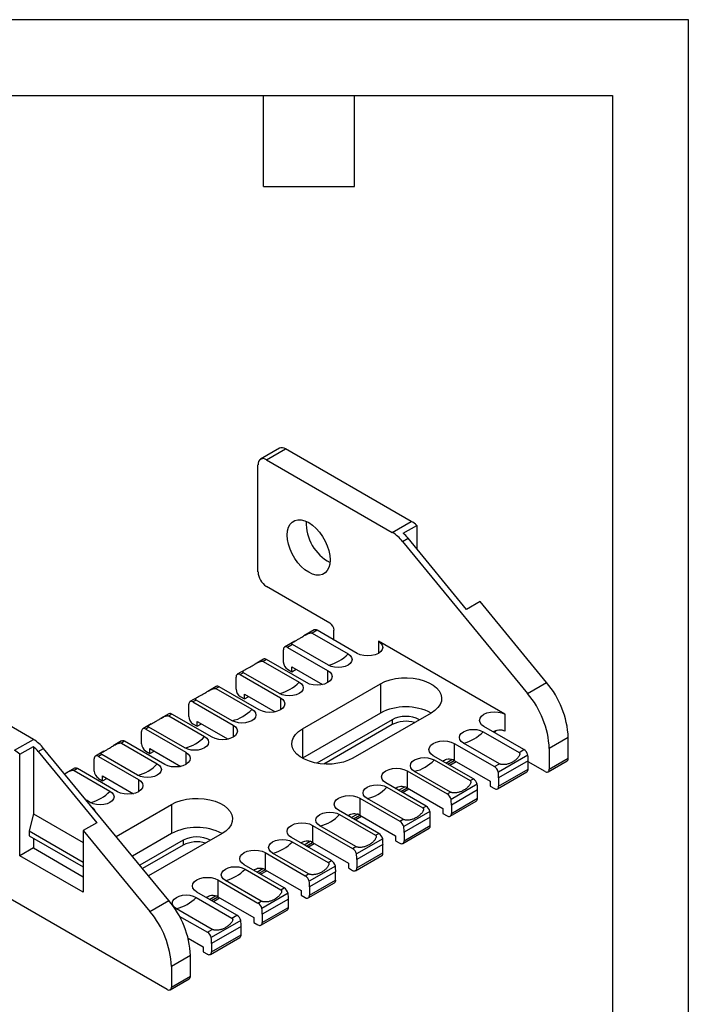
# Model space of a CAD drawing. Header units: millimetres. Extents: x 0 to 559, y 0 to 432.
# Tile 6 of 6: x 447 to 559, y 267 to 432. Entities that reach past the tile are written whole.
import ezdxf

# ---------------------------------------------------------------- set-up
doc = ezdxf.new("R2010")
doc.units = ezdxf.units.MM
doc.header["$LTSCALE"] = 2
doc.layers.add('TEXT', color=140, linetype='Continuous', lineweight=25)

msp = doc.modelspace()

# ---------------------------------------------------------------- linework, layer by layer
at = {"color": 7, "linetype": 'Continuous'}
for p, q in [((0, 431.81), (558.8, 431.81)), ((558.8, 431.81), (558.8, 0.01))]:
    msp.add_line(p, q, dxfattribs=at)
for p, q in [((490.33, 359.96), (487.15, 358.13)), ((488.15, 358.03), (491.33, 359.86)), ((512.41, 347.7), (491.33, 359.86)), ((486.73, 339.25), (486.73, 357.21)), ((488.15, 358.03), (509.22, 345.86)), ((509.22, 345.86), (512.41, 347.7)), ((511.06, 345.72), (513.32, 347.03)), ((513.32, 347.03), (513.32, 343.11)), ((510.94, 344.36), (511.86, 344.89)), ((510.94, 344.36), (531.88, 318.86)), ((521.66, 332.95), (511.86, 344.89)), ((498.75, 330.67), (488.15, 336.8)), ((523.93, 334.26), (521.66, 332.95)), ((535.06, 320.7), (523.93, 334.26)), ((496.13, 329.5), (494.43, 328.52)), ((496.63, 329.45), (495.81, 328.97)), ((495.81, 328.97), (501.82, 325.5)), ((503.35, 325.57), (496.63, 329.45)), ((499.46, 327.82), (499.46, 329.45)), ((492.88, 327.62), (491.18, 326.64)), ((492.51, 327.07), (491.68, 326.59)), ((498.52, 323.6), (492.51, 327.07)), ((528.1, 315.37), (506.89, 327.61)), ((506.89, 327.61), (506.89, 325.57)), ((490.98, 324.14), (490.98, 326.18)), ((491.68, 326.59), (498.4, 322.71)), ((487.65, 324.6), (486.23, 323.78)), ((488.15, 324.55), (487.6, 324.24)), ((487.6, 324.24), (493.61, 320.77)), ((494.86, 320.67), (488.15, 324.55)), ((449.12, 311.16), (428.04, 323.33)), ((484.68, 322.89), (483.26, 322.07)), ((484.31, 322.33), (483.76, 322.02)), ((483.76, 322.02), (490.48, 318.14)), ((490.32, 318.86), (484.31, 322.33)), ((491.68, 322.92), (492.39, 322.51)), ((492.39, 322.51), (492.39, 323.33)), ((492.39, 323.33), (497.54, 320.35)), ((492.39, 322.51), (493.1, 322.92)), ((498.4, 322.71), (498.4, 320.67)), ((483.06, 319.57), (483.06, 321.61)), ((494.16, 312.92), (507.24, 320.47)), ((507.24, 320.47), (507.24, 315.57)), ((531.88, 318.86), (535.06, 320.7)), ((479.73, 320.03), (478.31, 319.21)), ((480.23, 319.98), (479.68, 319.67)), ((479.68, 319.67), (485.7, 316.2)), ((486.95, 316.1), (480.23, 319.98)), ((484.47, 317.94), (484.47, 318.75)), ((484.47, 318.75), (489.63, 315.78)), ((475.14, 315), (475.14, 317.04)), ((476.76, 318.31), (475.34, 317.5)), ((476.39, 317.76), (475.84, 317.45)), ((475.84, 317.45), (482.56, 313.57)), ((482.4, 314.29), (476.39, 317.76)), ((483.76, 318.35), (484.47, 317.94)), ((484.47, 317.94), (485.18, 318.35)), ((490.48, 318.14), (490.48, 316.1)), ((471.81, 315.46), (470.39, 314.64)), ((472.31, 315.41), (471.77, 315.09)), ((479.03, 311.53), (472.31, 315.41)), ((507.24, 315.57), (494.16, 308.02)), ((515.72, 315.57), (502.64, 308.02)), ((528.1, 315.37), (528.1, 312.51)), ((468.84, 313.74), (467.42, 312.93)), ((471.77, 315.09), (477.78, 311.62)), ((475.84, 313.77), (476.55, 313.37)), ((476.55, 313.37), (476.55, 314.18)), ((476.55, 314.18), (481.71, 311.21)), ((476.55, 313.37), (477.26, 313.77)), ((509.18, 314.45), (496.58, 307.17)), ((509.18, 313.63), (497.74, 307.03)), ((509.18, 314.45), (509.18, 313.63)), ((467.22, 310.43), (467.22, 312.47)), ((468.47, 313.19), (467.92, 312.88)), ((467.92, 312.88), (474.64, 309)), ((474.48, 309.72), (468.47, 313.19)), ((482.56, 313.57), (482.56, 311.53)), ((494.16, 312.92), (494.16, 308.02)), ((524.44, 312.44), (530.46, 308.97)), ((531.28, 309.45), (524.56, 313.33)), ((445.94, 309.33), (449.12, 311.16)), ((463.89, 310.89), (462.47, 310.07)), ((464.39, 310.84), (463.85, 310.52)), ((463.85, 310.52), (469.86, 307.05)), ((471.11, 306.96), (464.39, 310.84)), ((519.61, 310.47), (526.33, 306.59)), ((519.61, 310.47), (519.61, 307.61)), ((527.16, 307.07), (521.15, 310.54)), ((538.71, 311.46), (535.52, 309.62)), ((538.71, 308.02), (538.71, 311.46)), ((446.85, 308.66), (449.11, 309.97)), ((446.85, 291.65), (446.85, 308.66)), ((449.11, 309.97), (449.11, 298.67)), ((449.91, 309.13), (450.83, 309.66)), ((449.91, 309.13), (459.72, 297.19)), ((471.78, 284.17), (450.83, 309.66)), ((460.92, 309.17), (459.5, 308.35)), ((467.92, 309.2), (468.63, 308.79)), ((468.63, 308.79), (468.63, 309.61)), ((468.63, 309.61), (473.79, 306.63)), ((468.63, 308.79), (469.34, 309.2)), ((474.64, 309), (474.64, 306.96)), ((530.46, 308.97), (531.28, 309.45)), ((535.52, 309.62), (535.52, 306.18)), ((459.3, 305.86), (459.3, 307.9)), ((460.55, 308.62), (460, 308.3)), ((460, 308.3), (466.72, 304.43)), ((466.56, 305.15), (460.55, 308.62)), ((522.8, 304.55), (516.08, 308.43)), ((516.24, 307.71), (522.25, 304.24)), ((518.2, 307.2), (519.22, 307.79)), ((518.55, 307), (519.61, 307.61)), ((518.85, 306.83), (519.91, 307.44)), ((519.61, 307.61), (525.62, 304.14)), ((526.33, 306.59), (527.16, 307.07)), ((531.94, 308.54), (526.99, 305.68)), ((531.99, 307.58), (527.04, 304.72)), ((531.99, 306.18), (531.99, 307.58)), ((534.82, 305.77), (531.99, 307.41)), ((535.32, 305.72), (538.5, 307.56)), ((535.52, 306.18), (538.71, 308.02)), ((455.97, 306.31), (454.55, 305.5)), ((456.47, 306.26), (455.93, 305.95)), ((455.93, 305.95), (461.94, 302.48)), ((463.19, 302.39), (456.47, 306.26)), ((511.69, 305.9), (518.41, 302.02)), ((511.69, 305.9), (511.69, 303.04)), ((518.95, 302.33), (512.94, 305.8)), ((526.83, 302.87), (531.78, 305.72)), ((527.04, 303.32), (531.99, 306.18)), ((460, 304.63), (460.71, 304.22)), ((460.71, 305.04), (465.87, 302.06)), ((460.71, 304.22), (460.71, 305.04)), ((460.71, 304.22), (461.42, 304.63)), ((466.72, 304.43), (466.72, 302.39)), ((514.88, 299.98), (508.16, 303.86)), ((522.25, 304.24), (522.8, 304.55)), ((525.62, 304.14), (525.62, 303.32)), ((527.04, 304.72), (527.04, 303.32)), ((508.32, 303.13), (514.33, 299.66)), ((510.28, 302.63), (511.3, 303.22)), ((510.63, 302.43), (511.69, 303.04)), ((510.93, 302.26), (511.99, 302.87)), ((511.69, 303.04), (517.7, 299.57)), ((518.41, 302.02), (518.95, 302.33)), ((523.46, 303.64), (519.07, 301.11)), ((523.5, 302.68), (519.12, 300.15)), ((523.5, 301.28), (523.5, 302.68)), ((525.62, 303.32), (526.33, 302.92)), ((458.64, 300.58), (457.99, 300.95)), ((503.77, 301.32), (510.49, 297.45)), ((503.77, 301.32), (503.77, 298.47)), ((511.03, 297.76), (505.02, 301.23)), ((518.91, 298.29), (523.3, 300.83)), ((519.12, 298.75), (523.5, 301.28)), ((462.96, 294.9), (472.24, 300.26)), ((472.24, 300.26), (472.24, 295.36)), ((506.96, 295.41), (500.24, 299.28)), ((515.54, 299.07), (511.15, 296.54)), ((514.33, 299.66), (514.88, 299.98)), ((517.7, 299.57), (517.7, 298.75)), ((517.7, 298.75), (518.41, 298.34)), ((519.12, 300.15), (519.12, 298.75)), ((449.11, 298.67), (448.41, 295.81)), ((449.11, 298.67), (457.46, 293.86)), ((459.72, 297.19), (457.46, 295.89)), ((500.4, 298.56), (506.41, 295.09)), ((502.36, 298.06), (503.39, 298.65)), ((502.71, 297.85), (503.77, 298.47)), ((503.01, 297.69), (504.07, 298.3)), ((503.77, 298.47), (509.78, 295)), ((510.49, 297.45), (511.03, 297.76)), ((515.58, 298.11), (511.2, 295.58)), ((515.58, 296.71), (515.58, 298.11)), ((448.41, 295.81), (448.41, 295)), ((448.41, 295.81), (457.46, 290.59)), ((457.46, 295.89), (457.46, 285.53)), ((457.46, 295.89), (468.59, 282.33)), ((495.85, 296.75), (502.57, 292.87)), ((495.85, 296.75), (495.85, 293.89)), ((503.11, 293.19), (497.1, 296.66)), ((510.99, 293.72), (515.38, 296.25)), ((511.2, 294.18), (515.58, 296.71)), ((511.2, 295.58), (511.2, 294.18)), ((448.41, 295), (457.46, 289.77)), ((449.11, 294.59), (449.11, 292.96)), ((472.24, 295.36), (465.69, 291.58)), ((474.18, 294.24), (466.94, 290.06)), ((480.72, 295.36), (468.41, 288.26)), ((474.18, 294.24), (474.18, 293.42)), ((499.04, 290.83), (492.32, 294.71)), ((492.48, 293.99), (498.49, 290.52)), ((494.44, 293.49), (495.47, 294.08)), ((494.79, 293.28), (495.85, 293.89)), ((495.85, 293.89), (501.87, 290.43)), ((507.62, 294.5), (503.23, 291.97)), ((506.41, 295.09), (506.96, 295.41)), ((509.78, 295), (509.78, 294.18)), ((509.78, 294.18), (510.49, 293.77)), ((449.11, 292.96), (446.85, 291.65)), ((449.11, 292.96), (457.46, 288.14)), ((474.18, 293.42), (467.39, 289.5)), ((487.94, 292.18), (494.65, 288.3)), ((487.94, 292.18), (487.94, 289.32)), ((495.09, 293.11), (496.15, 293.73)), ((502.57, 292.87), (503.11, 293.19)), ((507.66, 293.54), (503.28, 291)), ((507.66, 292.14), (507.66, 293.54)), ((457.46, 285.53), (446.85, 291.65)), ((495.2, 288.62), (489.18, 292.09)), ((498.49, 290.52), (499.04, 290.83)), ((503.07, 289.15), (507.46, 291.68)), ((503.28, 289.61), (507.66, 292.14)), ((503.28, 291), (503.28, 289.61)), ((471.53, 269.24), (436.88, 289.24)), ((491.12, 286.26), (484.4, 290.14)), ((484.56, 289.42), (490.57, 285.95)), ((486.52, 288.91), (487.55, 289.51)), ((486.88, 288.71), (487.94, 289.32)), ((487.17, 288.54), (488.23, 289.15)), ((487.94, 289.32), (493.95, 285.85)), ((499.7, 289.93), (495.31, 287.4)), ((499.74, 288.96), (495.36, 286.43)), ((499.74, 287.57), (499.74, 288.96)), ((501.87, 290.43), (501.87, 289.61)), ((501.87, 289.61), (502.57, 289.2)), ((480.02, 287.61), (486.73, 283.73)), ((480.02, 287.61), (480.02, 284.75)), ((487.28, 284.04), (481.27, 287.51)), ((494.65, 288.3), (495.2, 288.62)), ((495.36, 285.04), (499.74, 287.57)), ((483.2, 281.69), (476.48, 285.57)), ((490.57, 285.95), (491.12, 286.26)), ((493.95, 285.85), (493.95, 285.04)), ((495.15, 284.58), (499.54, 287.11)), ((495.36, 286.43), (495.36, 285.04)), ((468.59, 282.33), (471.78, 284.17)), ((476.36, 284.68), (482.37, 281.21)), ((478.6, 284.34), (479.63, 284.93)), ((478.96, 284.14), (480.02, 284.75)), ((479.25, 283.97), (480.31, 284.58)), ((480.02, 284.75), (486.03, 281.28)), ((486.73, 283.73), (487.28, 284.04)), ((491.78, 285.36), (487.39, 282.83)), ((491.82, 284.39), (487.44, 281.86)), ((491.82, 283), (491.82, 284.39)), ((493.95, 285.04), (494.65, 284.63)), ((479.07, 279.31), (473.06, 282.78)), ((487.23, 280.01), (491.62, 282.54)), ((487.44, 280.46), (491.82, 283)), ((473.54, 281.55), (478.25, 278.83)), ((483.86, 280.78), (478.91, 277.93)), ((482.37, 281.21), (483.2, 281.69)), ((486.03, 281.28), (486.03, 280.46)), ((487.44, 281.86), (487.44, 280.46)), ((478.25, 278.83), (479.07, 279.31)), ((483.9, 279.82), (478.95, 276.96)), ((483.9, 278.42), (483.9, 279.82)), ((486.03, 280.46), (486.73, 280.06)), ((475.03, 277.83), (477.54, 276.38)), ((478.75, 275.11), (483.7, 277.97)), ((478.95, 275.57), (483.9, 278.42)), ((477.54, 276.38), (477.54, 275.57)), ((478.95, 276.96), (478.95, 275.57)), ((475.42, 274.92), (472.24, 273.08)), ((475.42, 271.48), (475.42, 274.92)), ((477.54, 275.57), (478.25, 275.16)), ((472.24, 273.08), (472.24, 269.65)), ((472.03, 269.19), (475.21, 271.03)), ((472.24, 269.65), (475.42, 271.48))]:
    msp.add_line(p, q)
at = {"flags": 128}
for points in [[(491.61, 345.41), (491.67, 346.1), (491.83, 346.71), (492.1, 347.22), (492.46, 347.6), (492.9, 347.86), (493.42, 347.98), (493.98, 347.96), (494.59, 347.79), (495.22, 347.49), (495.84, 347.07), (496.45, 346.53), (497.02, 345.9), (497.54, 345.18), (497.98, 344.41), (498.34, 343.61), (498.61, 342.8), (498.77, 342), (498.82, 341.25), (498.77, 340.56), (498.61, 339.95), (498.34, 339.45), (497.98, 339.06), (497.54, 338.8), (497.02, 338.68), (496.45, 338.71), (495.84, 338.87), (495.22, 339.17), (494.59, 339.59), (493.98, 340.13), (493.42, 340.76), (492.9, 341.48), (492.46, 342.25), (492.1, 343.05), (491.83, 343.86), (491.67, 344.66), (491.61, 345.41)], [(506.89, 327.61), (507.28, 327.31), (507.53, 326.97), (507.62, 326.59), (507.53, 326.22), (507.28, 325.87), (506.89, 325.57), (506.37, 325.34), (505.76, 325.2), (505.12, 325.15), (504.47, 325.2), (503.87, 325.34), (503.35, 325.57)], [(501.82, 325.5), (502.19, 325.22), (502.42, 324.9), (502.5, 324.55), (502.42, 324.2), (502.19, 323.88), (501.82, 323.6), (501.33, 323.39), (500.77, 323.25), (500.17, 323.2), (499.56, 323.25), (499, 323.39), (498.52, 323.6)], [(498.4, 322.71), (498.8, 322.42), (499.05, 322.07), (499.13, 321.69), (499.05, 321.32), (498.8, 320.97), (498.4, 320.67), (497.88, 320.44), (497.28, 320.3), (496.63, 320.25), (495.99, 320.3), (495.38, 320.44), (494.86, 320.67)], [(493.61, 320.77), (493.99, 320.49), (494.22, 320.16), (494.3, 319.82), (494.22, 319.47), (493.99, 319.14), (493.61, 318.86), (493.13, 318.65), (492.57, 318.52), (491.97, 318.47), (491.36, 318.52), (490.8, 318.65), (490.32, 318.86)], [(507.24, 320.47), (508, 320.84), (508.85, 321.13), (509.77, 321.34), (510.74, 321.46), (511.73, 321.48), (512.71, 321.41), (513.66, 321.25), (514.55, 321), (515.36, 320.66), (516.06, 320.26), (516.64, 319.79), (517.07, 319.28), (517.35, 318.73), (517.48, 318.16), (517.44, 317.59), (517.23, 317.03), (516.87, 316.5), (516.36, 316.01), (515.72, 315.57)], [(490.48, 318.14), (490.88, 317.84), (491.13, 317.5), (491.21, 317.12), (491.13, 316.75), (490.88, 316.4), (490.48, 316.1), (489.96, 315.87), (489.36, 315.73), (488.71, 315.68), (488.07, 315.73), (487.46, 315.87), (486.95, 316.1)], [(485.7, 316.2), (486.07, 315.92), (486.3, 315.59), (486.38, 315.24), (486.3, 314.9), (486.07, 314.57), (485.7, 314.29), (485.21, 314.08), (484.65, 313.94), (484.05, 313.9), (483.44, 313.94), (482.88, 314.08), (482.4, 314.29)], [(524.56, 313.33), (524.17, 313.62), (523.92, 313.97), (523.83, 314.35), (523.92, 314.72), (524.17, 315.07), (524.56, 315.37), (525.08, 315.6), (525.68, 315.74), (526.33, 315.79), (526.98, 315.74), (527.58, 315.6), (528.1, 315.37)], [(482.56, 313.57), (482.96, 313.27), (483.21, 312.92), (483.29, 312.55), (483.21, 312.18), (482.96, 311.83), (482.56, 311.53), (482.04, 311.3), (481.44, 311.16), (480.79, 311.11), (480.15, 311.16), (479.54, 311.3), (479.03, 311.53)], [(502.64, 308.02), (501.89, 307.65), (501.04, 307.36), (500.11, 307.15), (499.14, 307.03), (498.15, 307.01), (497.17, 307.08), (496.22, 307.24), (495.33, 307.49), (494.52, 307.83), (493.82, 308.23), (493.25, 308.7), (492.81, 309.21), (492.53, 309.76), (492.41, 310.33), (492.45, 310.9), (492.65, 311.46), (493.01, 311.99), (493.52, 312.48), (494.16, 312.92)], [(521.15, 310.54), (520.78, 310.82), (520.54, 311.14), (520.46, 311.49), (520.54, 311.84), (520.78, 312.16), (521.15, 312.44), (521.63, 312.66), (522.19, 312.79), (522.8, 312.84), (523.4, 312.79), (523.96, 312.66), (524.44, 312.44)], [(526.57, 312.66), (526.44, 312.46), (526.38, 312.28)], [(477.78, 311.62), (478.15, 311.35), (478.38, 311.02), (478.46, 310.67), (478.38, 310.32), (478.15, 310), (477.78, 309.72), (477.29, 309.51), (476.73, 309.37), (476.13, 309.33), (475.52, 309.37), (474.96, 309.51), (474.48, 309.72)], [(516.08, 308.43), (515.68, 308.73), (515.43, 309.07), (515.35, 309.45), (515.43, 309.82), (515.68, 310.17), (516.08, 310.47), (516.6, 310.7), (517.2, 310.84), (517.85, 310.89), (518.49, 310.84), (519.1, 310.7), (519.61, 310.47)], [(474.64, 309), (475.04, 308.7), (475.29, 308.35), (475.37, 307.98), (475.29, 307.6), (475.04, 307.26), (474.64, 306.96), (474.12, 306.73), (473.52, 306.58), (472.87, 306.54), (472.23, 306.58), (471.62, 306.73), (471.11, 306.96)], [(469.86, 307.05), (470.23, 306.77), (470.46, 306.45), (470.54, 306.1), (470.46, 305.75), (470.23, 305.43), (469.86, 305.15), (469.37, 304.93), (468.81, 304.8), (468.21, 304.75), (467.6, 304.8), (467.04, 304.93), (466.56, 305.15)], [(512.94, 305.8), (512.57, 306.08), (512.34, 306.41), (512.26, 306.75), (512.34, 307.1), (512.57, 307.43), (512.94, 307.71), (513.43, 307.92), (513.99, 308.05), (514.59, 308.1), (515.2, 308.05), (515.76, 307.92), (516.24, 307.71)], [(508.16, 303.86), (507.76, 304.15), (507.51, 304.5), (507.43, 304.88), (507.51, 305.25), (507.76, 305.6), (508.16, 305.9), (508.68, 306.13), (509.28, 306.27), (509.93, 306.32), (510.57, 306.27), (511.18, 306.13), (511.69, 305.9)], [(466.72, 304.43), (467.12, 304.13), (467.37, 303.78), (467.45, 303.41), (467.37, 303.03), (467.12, 302.68), (466.72, 302.39), (466.2, 302.16), (465.6, 302.01), (464.95, 301.96), (464.31, 302.01), (463.7, 302.16), (463.19, 302.39)], [(461.94, 302.48), (462.31, 302.2), (462.54, 301.88), (462.62, 301.53), (462.54, 301.18), (462.31, 300.86), (461.94, 300.58), (461.45, 300.36), (460.89, 300.23), (460.29, 300.18), (459.68, 300.23), (459.12, 300.36), (458.64, 300.58)], [(505.02, 301.23), (504.65, 301.51), (504.42, 301.83), (504.34, 302.18), (504.42, 302.53), (504.65, 302.86), (505.02, 303.13), (505.51, 303.35), (506.07, 303.48), (506.67, 303.53), (507.28, 303.48), (507.84, 303.35), (508.32, 303.13)], [(472.24, 300.26), (472.99, 300.63), (473.84, 300.93), (474.77, 301.13), (475.74, 301.25), (476.73, 301.27), (477.71, 301.2), (478.66, 301.04), (479.55, 300.79), (480.36, 300.46), (481.06, 300.05), (481.63, 299.59), (482.07, 299.07), (482.35, 298.52), (482.47, 297.96), (482.43, 297.39), (482.23, 296.83), (481.87, 296.29), (481.36, 295.8), (480.72, 295.36)], [(500.24, 299.28), (499.84, 299.58), (499.59, 299.93), (499.51, 300.3), (499.59, 300.68), (499.84, 301.03), (500.24, 301.32), (500.76, 301.55), (501.36, 301.7), (502.01, 301.75), (502.65, 301.7), (503.26, 301.55), (503.77, 301.32)], [(497.1, 296.66), (496.73, 296.94), (496.5, 297.26), (496.42, 297.61), (496.5, 297.96), (496.73, 298.28), (497.1, 298.56), (497.59, 298.78), (498.15, 298.91), (498.75, 298.96), (499.36, 298.91), (499.92, 298.78), (500.4, 298.56)], [(492.32, 294.71), (491.92, 295.01), (491.67, 295.36), (491.59, 295.73), (491.67, 296.11), (491.92, 296.45), (492.32, 296.75), (492.84, 296.98), (493.44, 297.13), (494.09, 297.18), (494.73, 297.13), (495.34, 296.98), (495.85, 296.75)], [(489.18, 292.09), (488.81, 292.36), (488.58, 292.69), (488.5, 293.04), (488.58, 293.39), (488.81, 293.71), (489.18, 293.99), (489.67, 294.2), (490.23, 294.34), (490.83, 294.38), (491.44, 294.34), (492, 294.2), (492.48, 293.99)], [(484.4, 290.14), (484, 290.44), (483.75, 290.79), (483.67, 291.16), (483.75, 291.53), (484, 291.88), (484.4, 292.18), (484.92, 292.41), (485.52, 292.55), (486.17, 292.6), (486.81, 292.55), (487.42, 292.41), (487.94, 292.18)], [(481.27, 287.51), (480.89, 287.79), (480.66, 288.12), (480.58, 288.47), (480.66, 288.81), (480.89, 289.14), (481.27, 289.42), (481.75, 289.63), (482.31, 289.77), (482.91, 289.81), (483.52, 289.77), (484.08, 289.63), (484.56, 289.42)], [(476.48, 285.57), (476.08, 285.87), (475.83, 286.21), (475.75, 286.59), (475.83, 286.96), (476.08, 287.31), (476.48, 287.61), (477, 287.84), (477.6, 287.98), (478.25, 288.03), (478.89, 287.98), (479.5, 287.84), (480.02, 287.61)], [(473.06, 282.78), (472.69, 283.06), (472.46, 283.38), (472.38, 283.73), (472.46, 284.08), (472.69, 284.4), (473.06, 284.68), (473.55, 284.9), (474.11, 285.03), (474.71, 285.08), (475.32, 285.03), (475.88, 284.9), (476.36, 284.68)]]:
    msp.add_lwpolyline(points, dxfattribs=at)
for centre, radius, start, end in [((490.74, 359.05), 1.01, 54.3824, 114.3071), ((487.6, 357.35), 0.873, 50.7967, 189.214), ((502.3, 347.42), 7.49, 177.8603, 242.1343), ((509.56, 342.83), 5.64, 48.1444, 59.6571), ((505.89, 340.33), 6.45, 38.6171, 58.9507), ((506.17, 340.24), 7.35, 39.2651, 48.2848), ((489.8, 339.39), 3.07, 182.6055, 237.3945), ((497.93, 329.38), 1.54, 2.6055, 57.3945), ((496.34, 329.04), 0.503, 54.3824, 114.3071), ((491.41, 326.25), 0.437, 50.7967, 189.214), ((497.06, 329.94), 6.51, 282.9789, 317.0158), ((487.85, 324.14), 0.503, 54.3824, 114.3071), ((492.51, 324.21), 1.54, 182.6055, 237.3945), ((483.49, 321.68), 0.437, 50.7967, 189.214), ((488.85, 325.2), 6.51, 282.9789, 317.0158), ((523.33, 310.74), 15.39, 2.6735, 40.3413), ((479.93, 319.57), 0.503, 54.3824, 114.3071), ((484.59, 319.64), 1.54, 182.6055, 237.3945), ((520.15, 308.9), 15.39, 2.6735, 40.3413), ((475.57, 317.11), 0.437, 50.7967, 189.214), ((472.02, 315), 0.503, 54.3824, 114.3071), ((480.94, 320.63), 6.51, 282.9789, 317.0158), ((511.48, 307.49), 9.13, 62.3114, 117.6939), ((476.67, 315.07), 1.54, 182.6055, 237.3945), ((511.48, 310.05), 4.96, 62.4092, 117.6007), ((511.5, 309.14), 5.06, 73.1799, 117.2341), ((467.65, 312.54), 0.437, 50.7967, 189.214), ((519.68, 316.88), 6.51, 282.9789, 317.0158), ((526.75, 310.15), 2.72, 60.2177, 69.3083), ((445.79, 305.63), 6.45, 38.6171, 58.9507), ((464.1, 310.43), 0.503, 54.3824, 114.3071), ((468.75, 310.5), 1.54, 182.6055, 237.3945), ((473.02, 316.06), 6.51, 282.9789, 317.0158), ((443.09, 304.46), 5.64, 48.1444, 59.6571), ((444.22, 304.48), 7.35, 39.2651, 48.2848), ((530.43, 308.14), 1.56, 15.0602, 57.1227), ((459.73, 307.97), 0.437, 50.7967, 189.214), ((465.1, 311.49), 6.51, 282.9789, 317.0158), ((511.48, 312.14), 6.51, 282.9789, 317.0158), ((518.26, 305.25), 2.72, 60.2177, 69.3083), ((521.74, 307.56), 10.25, 0.0751, 5.4736), ((538.22, 307.96), 0.493, 305.0133, 6.2988), ((456.18, 305.86), 0.503, 54.3824, 114.3071), ((460.83, 305.93), 1.54, 182.6055, 237.3945), ((525.48, 305.28), 1.56, 15.0602, 57.1227), ((516.79, 304.71), 10.25, 0.0751, 5.4736), ((531.51, 306.12), 0.48, 304.0564, 7.2558), ((535.09, 306.11), 0.437, 230.7967, 9.214), ((521.95, 303.24), 1.56, 15.0602, 57.1227), ((457.18, 306.92), 6.51, 282.9789, 317.0158), ((503.56, 307.57), 6.51, 282.9789, 317.0158), ((510.35, 300.68), 2.72, 60.2177, 69.3083), ((513.26, 302.67), 10.25, 0.0751, 5.4736), ((526.61, 303.25), 0.437, 230.7967, 9.214), ((517.56, 300.71), 1.56, 15.0602, 57.1227), ((508.87, 300.14), 10.25, 0.0751, 5.4736), ((523.03, 301.22), 0.48, 304.0564, 7.2558), ((458.27, 298.64), 1.31, 22.1443, 56.6574), ((514.03, 298.67), 1.56, 15.0602, 57.1227), ((505.34, 298.09), 10.25, 0.0751, 5.4736), ((518.69, 298.68), 0.437, 230.7967, 9.214), ((495.64, 303), 6.51, 282.9789, 317.0158), ((502.43, 296.11), 2.72, 60.2177, 69.3083), ((509.64, 296.13), 1.56, 15.0602, 57.1227), ((476.48, 287.28), 9.13, 62.3114, 117.6939), ((500.95, 295.56), 10.25, 0.0751, 5.4736), ((515.11, 296.65), 0.48, 304.0564, 7.2558), ((476.48, 289.85), 4.96, 62.4092, 117.6007), ((476.5, 288.93), 5.06, 73.1799, 117.2341), ((487.72, 298.43), 6.51, 282.9789, 317.0158), ((494.51, 291.54), 2.72, 60.2177, 69.3083), ((506.11, 294.09), 1.56, 15.0602, 57.1227), ((497.42, 293.52), 10.25, 0.0751, 5.4736), ((510.77, 294.11), 0.437, 230.7967, 9.214), ((501.72, 291.56), 1.56, 15.0602, 57.1227), ((498.19, 289.52), 1.56, 15.0602, 57.1227), ((493.03, 290.99), 10.25, 0.0751, 5.4736), ((507.19, 292.08), 0.48, 304.0564, 7.2558), ((479.8, 293.85), 6.51, 282.9789, 317.0158), ((486.59, 286.97), 2.72, 60.2177, 69.3083), ((489.5, 288.95), 10.25, 0.0751, 5.4736), ((502.85, 289.54), 0.437, 230.7967, 9.214), ((493.8, 286.99), 1.56, 15.0602, 57.1227), ((485.11, 286.42), 10.25, 0.0751, 5.4736), ((499.27, 287.51), 0.48, 304.0564, 7.2558), ((490.27, 284.95), 1.56, 15.0602, 57.1227), ((460.05, 274.2), 15.39, 2.6735, 40.3413), ((471.6, 289.12), 6.51, 282.9789, 317.0158), ((478.67, 282.39), 2.72, 60.2177, 69.3083), ((481.58, 284.38), 10.25, 0.0751, 5.4736), ((494.93, 284.97), 0.437, 230.7967, 9.214), ((456.86, 272.37), 15.39, 2.6735, 40.3413), ((485.89, 282.42), 1.56, 15.0602, 57.1227), ((477.19, 281.85), 10.25, 0.0751, 5.4736), ((491.35, 282.94), 0.48, 304.0564, 7.2558), ((482.35, 280.38), 1.56, 15.0602, 57.1227), ((473.66, 279.81), 10.25, 0.0751, 5.4736), ((487.01, 280.4), 0.437, 230.7967, 9.214), ((477.4, 277.52), 1.56, 15.0602, 57.1227), ((468.71, 276.95), 10.25, 0.0751, 5.4736), ((483.43, 278.36), 0.48, 304.0564, 7.2558), ((478.52, 275.5), 0.437, 230.7967, 9.214), ((474.93, 271.43), 0.493, 305.0133, 6.2988), ((471.81, 269.58), 0.437, 230.7967, 9.214)]:
    msp.add_arc(centre, radius, start, end)
for points, knots in [([(492.51, 327.07), (492.49, 327.08), (492.47, 327.09), (492.44, 327.12), (492.41, 327.15), (492.4, 327.17), (492.39, 327.2), (492.39, 327.23), (492.4, 327.26), (492.41, 327.29), (492.46, 327.35), (492.55, 327.43), (492.78, 327.57), (493.12, 327.75), (493.59, 328.02), (494.08, 328.31), (494.53, 328.58), (494.9, 328.78), (495.15, 328.9), (495.34, 328.97), (495.49, 329), (495.61, 329.02), (495.72, 329.01), (495.78, 328.99), (495.81, 328.97)], [0, 0, 0, 0, 0.0112436, 0.0225754, 0.0342709, 0.0465807, 0.0597207, 0.0738686, 0.0891672, 0.1057295, 0.1236445, 0.1821763, 0.2482689, 0.3704775, 0.5000836, 0.6296046, 0.7518988, 0.8179354, 0.876523, 0.9077706, 0.934869, 0.9585167, 0.9797548, 1, 1, 1, 1]), ([(484.31, 322.33), (484.29, 322.34), (484.27, 322.36), (484.23, 322.38), (484.21, 322.41), (484.19, 322.44), (484.19, 322.47), (484.19, 322.49), (484.2, 322.52), (484.21, 322.56), (484.26, 322.61), (484.35, 322.69), (484.57, 322.83), (484.92, 323.02), (485.38, 323.28), (485.88, 323.57), (486.33, 323.84), (486.7, 324.04), (486.95, 324.16), (487.14, 324.23), (487.28, 324.27), (487.41, 324.28), (487.52, 324.28), (487.58, 324.25), (487.6, 324.24)], [0, 0, 0, 0, 0.011244, 0.022575, 0.034271, 0.046581, 0.059721, 0.073869, 0.089167, 0.105729, 0.123644, 0.182176, 0.248269, 0.370478, 0.500084, 0.629605, 0.751899, 0.817935, 0.876523, 0.907771, 0.934869, 0.958517, 0.979755, 1, 1, 1, 1]), ([(476.39, 317.76), (476.37, 317.77), (476.35, 317.79), (476.31, 317.81), (476.29, 317.84), (476.27, 317.87), (476.27, 317.89), (476.27, 317.92), (476.28, 317.95), (476.29, 317.98), (476.34, 318.04), (476.43, 318.12), (476.65, 318.26), (477, 318.45), (477.46, 318.71), (477.96, 319), (478.41, 319.27), (478.78, 319.47), (479.03, 319.59), (479.22, 319.66), (479.36, 319.7), (479.49, 319.71), (479.6, 319.7), (479.66, 319.68), (479.68, 319.67)], [0, 0, 0, 0, 0.011244, 0.022575, 0.034271, 0.046581, 0.059721, 0.073869, 0.089167, 0.105729, 0.123644, 0.182176, 0.248269, 0.370478, 0.500084, 0.629605, 0.751899, 0.817935, 0.876523, 0.907771, 0.934869, 0.958517, 0.979755, 1, 1, 1, 1]), ([(468.47, 313.19), (468.45, 313.2), (468.43, 313.22), (468.39, 313.24), (468.37, 313.27), (468.35, 313.29), (468.35, 313.32), (468.35, 313.35), (468.36, 313.38), (468.37, 313.41), (468.42, 313.47), (468.51, 313.55), (468.74, 313.69), (469.08, 313.88), (469.54, 314.14), (470.04, 314.43), (470.49, 314.7), (470.86, 314.9), (471.11, 315.02), (471.3, 315.09), (471.44, 315.13), (471.57, 315.14), (471.68, 315.13), (471.74, 315.11), (471.77, 315.09)], [0, 0, 0, 0, 0.011244, 0.022575, 0.034271, 0.046581, 0.059721, 0.073869, 0.089167, 0.105729, 0.123644, 0.182176, 0.248269, 0.370478, 0.500084, 0.629605, 0.751899, 0.817935, 0.876523, 0.907771, 0.934869, 0.958517, 0.979755, 1, 1, 1, 1]), ([(526.11, 312.42), (526.34, 312.54), (526.72, 312.75), (527.28, 312.81), (527.57, 312.73), (527.71, 312.69)], [0, 0, 0, 0, 0.443873, 0.7335, 1, 1, 1, 1]), ([(460.55, 308.62), (460.53, 308.63), (460.51, 308.64), (460.47, 308.67), (460.45, 308.7), (460.44, 308.72), (460.43, 308.75), (460.43, 308.78), (460.44, 308.81), (460.45, 308.84), (460.5, 308.9), (460.59, 308.98), (460.82, 309.12), (461.16, 309.3), (461.62, 309.56), (462.12, 309.86), (462.57, 310.13), (462.94, 310.33), (463.19, 310.45), (463.38, 310.52), (463.52, 310.55), (463.65, 310.57), (463.76, 310.56), (463.82, 310.54), (463.85, 310.52)], [0, 0, 0, 0, 0.0112436, 0.0225754, 0.0342709, 0.0465807, 0.0597207, 0.0738686, 0.0891672, 0.1057295, 0.1236445, 0.1821763, 0.2482689, 0.3704775, 0.5000836, 0.6296046, 0.7518988, 0.8179354, 0.876523, 0.9077706, 0.934869, 0.9585167, 0.9797548, 1, 1, 1, 1]), ([(530.46, 308.97), (530.47, 308.96), (530.5, 308.94), (530.53, 308.91), (530.55, 308.87), (530.57, 308.82), (530.57, 308.77), (530.57, 308.71), (530.57, 308.65), (530.55, 308.59), (530.51, 308.46), (530.41, 308.28), (530.19, 307.99), (529.84, 307.67), (529.38, 307.35), (528.88, 307.11), (528.43, 306.98), (528.06, 306.93), (527.82, 306.92), (527.62, 306.94), (527.48, 306.96), (527.35, 306.99), (527.24, 307.02), (527.18, 307.05), (527.16, 307.07)], [0, 0, 0, 0, 0.011244, 0.022575, 0.034271, 0.046581, 0.059721, 0.073869, 0.089167, 0.105729, 0.123644, 0.182176, 0.248269, 0.370478, 0.500084, 0.629605, 0.751899, 0.817935, 0.876523, 0.907771, 0.934869, 0.958517, 0.979755, 1, 1, 1, 1]), ([(517.63, 307.52), (517.86, 307.64), (518.23, 307.85), (518.8, 307.91), (519.09, 307.83), (519.22, 307.79)], [0, 0, 0, 0, 0.4438735, 0.7334997, 1, 1, 1, 1]), ([(454.35, 305.38), (454.48, 305.45), (454.77, 305.62), (455.17, 305.84), (455.5, 305.96), (455.67, 305.99), (455.82, 306), (455.89, 305.97), (455.93, 305.95)], [0, 0, 0, 0, 0.274022, 0.638451, 0.750936, 0.845121, 0.9257, 1, 1, 1, 1]), ([(522.25, 304.24), (522.27, 304.23), (522.29, 304.21), (522.32, 304.17), (522.35, 304.13), (522.36, 304.09), (522.37, 304.04), (522.37, 303.98), (522.36, 303.92), (522.35, 303.85), (522.3, 303.73), (522.21, 303.55), (521.98, 303.26), (521.64, 302.93), (521.17, 302.62), (520.68, 302.38), (520.23, 302.25), (519.86, 302.19), (519.61, 302.19), (519.42, 302.2), (519.27, 302.22), (519.15, 302.25), (519.04, 302.29), (518.98, 302.32), (518.95, 302.33)], [0, 0, 0, 0, 0.011244, 0.022575, 0.034271, 0.046581, 0.059721, 0.073869, 0.089167, 0.105729, 0.123644, 0.182176, 0.248269, 0.370478, 0.500084, 0.629605, 0.751899, 0.817935, 0.876523, 0.907771, 0.934869, 0.958517, 0.979755, 1, 1, 1, 1]), ([(509.71, 302.95), (509.94, 303.07), (510.31, 303.28), (510.88, 303.34), (511.17, 303.26), (511.3, 303.22)], [0, 0, 0, 0, 0.4438735, 0.7334997, 1, 1, 1, 1]), ([(514.33, 299.66), (514.35, 299.66), (514.37, 299.64), (514.41, 299.6), (514.43, 299.56), (514.44, 299.52), (514.45, 299.46), (514.45, 299.41), (514.44, 299.35), (514.43, 299.28), (514.38, 299.16), (514.29, 298.97), (514.06, 298.69), (513.72, 298.36), (513.26, 298.05), (512.76, 297.8), (512.31, 297.67), (511.94, 297.62), (511.69, 297.61), (511.5, 297.63), (511.36, 297.65), (511.23, 297.68), (511.12, 297.72), (511.06, 297.75), (511.03, 297.76)], [0, 0, 0, 0, 0.011244, 0.022575, 0.034271, 0.046581, 0.059721, 0.073869, 0.089167, 0.105729, 0.123644, 0.182176, 0.248269, 0.370478, 0.500084, 0.629605, 0.751899, 0.817935, 0.876523, 0.907771, 0.934869, 0.958517, 0.979755, 1, 1, 1, 1]), ([(501.79, 298.38), (502.02, 298.5), (502.39, 298.71), (502.96, 298.77), (503.25, 298.69), (503.38, 298.65)], [0, 0, 0, 0, 0.443873, 0.7335, 1, 1, 1, 1]), ([(493.87, 293.8), (494.1, 293.93), (494.47, 294.13), (495.04, 294.19), (495.33, 294.12), (495.47, 294.08)], [0, 0, 0, 0, 0.443873, 0.7335, 1, 1, 1, 1]), ([(506.41, 295.09), (506.43, 295.08), (506.45, 295.07), (506.49, 295.03), (506.51, 294.99), (506.53, 294.94), (506.53, 294.89), (506.53, 294.84), (506.52, 294.77), (506.51, 294.71), (506.46, 294.58), (506.37, 294.4), (506.14, 294.11), (505.8, 293.79), (505.34, 293.47), (504.84, 293.23), (504.39, 293.1), (504.02, 293.05), (503.77, 293.04), (503.58, 293.06), (503.44, 293.08), (503.31, 293.11), (503.2, 293.14), (503.14, 293.17), (503.11, 293.19)], [0, 0, 0, 0, 0.011244, 0.022575, 0.034271, 0.046581, 0.059721, 0.073869, 0.089167, 0.105729, 0.123644, 0.182176, 0.248269, 0.370478, 0.500084, 0.629605, 0.751899, 0.817935, 0.876523, 0.907771, 0.934869, 0.958517, 0.979755, 1, 1, 1, 1]), ([(498.49, 290.52), (498.51, 290.51), (498.53, 290.49), (498.57, 290.46), (498.59, 290.42), (498.61, 290.37), (498.61, 290.32), (498.61, 290.26), (498.6, 290.2), (498.59, 290.14), (498.54, 290.01), (498.45, 289.83), (498.23, 289.54), (497.88, 289.22), (497.42, 288.9), (496.92, 288.66), (496.47, 288.53), (496.1, 288.48), (495.85, 288.47), (495.66, 288.48), (495.52, 288.51), (495.39, 288.53), (495.28, 288.57), (495.22, 288.6), (495.2, 288.62)], [0, 0, 0, 0, 0.011244, 0.022575, 0.034271, 0.046581, 0.059721, 0.073869, 0.089167, 0.105729, 0.123644, 0.182176, 0.248269, 0.370478, 0.500084, 0.629605, 0.751899, 0.817935, 0.876523, 0.907771, 0.934869, 0.958517, 0.979755, 1, 1, 1, 1]), ([(485.95, 289.23), (486.18, 289.36), (486.55, 289.56), (487.12, 289.62), (487.41, 289.54), (487.55, 289.51)], [0, 0, 0, 0, 0.443873, 0.7335, 1, 1, 1, 1]), ([(490.57, 285.95), (490.59, 285.94), (490.61, 285.92), (490.65, 285.89), (490.67, 285.85), (490.69, 285.8), (490.69, 285.75), (490.69, 285.69), (490.68, 285.63), (490.67, 285.56), (490.62, 285.44), (490.53, 285.26), (490.31, 284.97), (489.96, 284.64), (489.5, 284.33), (489, 284.09), (488.55, 283.96), (488.18, 283.9), (487.93, 283.9), (487.74, 283.91), (487.6, 283.93), (487.47, 283.96), (487.36, 284), (487.3, 284.03), (487.28, 284.04)], [0, 0, 0, 0, 0.011244, 0.022575, 0.034271, 0.046581, 0.059721, 0.073869, 0.089167, 0.105729, 0.123644, 0.182176, 0.248269, 0.370478, 0.500084, 0.629605, 0.751899, 0.817935, 0.876523, 0.907771, 0.934869, 0.958517, 0.979755, 1, 1, 1, 1]), ([(478.03, 284.66), (478.26, 284.78), (478.64, 284.99), (479.2, 285.05), (479.49, 284.97), (479.63, 284.93)], [0, 0, 0, 0, 0.443873, 0.7335, 1, 1, 1, 1]), ([(482.37, 281.21), (482.39, 281.2), (482.41, 281.19), (482.44, 281.15), (482.47, 281.11), (482.48, 281.07), (482.49, 281.01), (482.49, 280.96), (482.48, 280.89), (482.47, 280.83), (482.42, 280.71), (482.33, 280.52), (482.1, 280.23), (481.76, 279.91), (481.29, 279.6), (480.8, 279.35), (480.35, 279.22), (479.98, 279.17), (479.73, 279.16), (479.54, 279.18), (479.39, 279.2), (479.27, 279.23), (479.16, 279.26), (479.1, 279.29), (479.07, 279.31)], [0, 0, 0, 0, 0.011244, 0.022575, 0.034271, 0.046581, 0.059721, 0.073869, 0.089167, 0.105729, 0.123644, 0.182176, 0.248269, 0.370478, 0.500084, 0.629605, 0.751899, 0.817935, 0.876523, 0.907771, 0.934869, 0.958517, 0.979755, 1, 1, 1, 1])]:
    msp.add_open_spline(points, degree=3, knots=knots)
at = {"layer": 'TEXT'}
for p, q in [((12.7, 419.1), (546.1, 419.1)), ((487.68, 403.86), (487.68, 419.1)), ((502.92, 403.86), (502.92, 419.1)), ((546.1, 419.1), (546.1, 12.7)), ((487.68, 403.86), (502.92, 403.86))]:
    msp.add_line(p, q, dxfattribs=at)

doc.saveas('drawing.dxf')
